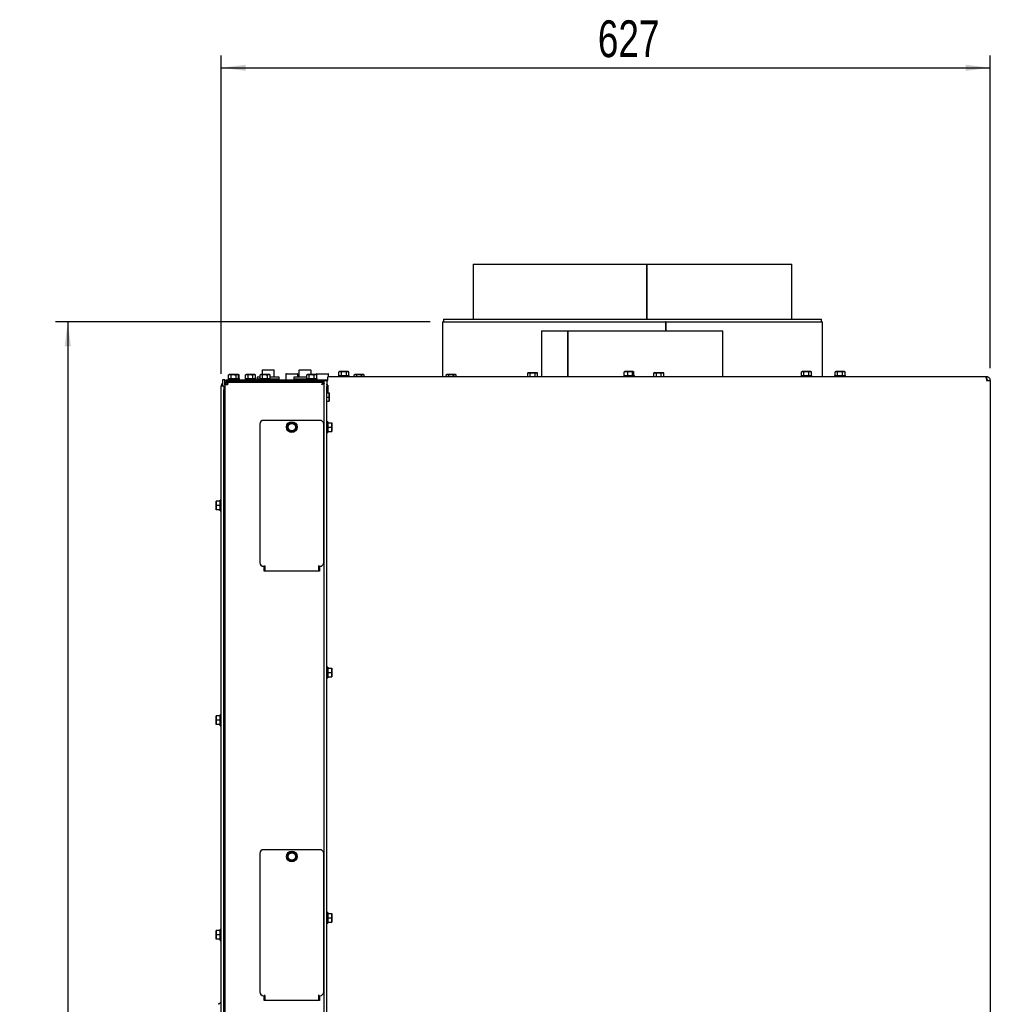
# Paper-space layout 'zijaanzicht' of a CAD drawing. Header units: millimetres. Extents: x 8 to 204, y 7 to 289.
# Tile 7 of 8: x 8 to 87, y 169 to 249. Entities that reach past the tile are written whole.
import ezdxf

# ---------------------------------------------------------------- set-up
doc = ezdxf.new("R2010")
doc.units = ezdxf.units.MM
doc.layers.add('MATEN', color=7, linetype='Continuous')
doc.styles.add('SLDTEXTSTYLE4', font='TXT', dxfattribs={"width": 0.75})
doc.dimstyles.new('SLDDIMSTYLE2', dxfattribs={"dimtxt": 3, "dimasz": 2, "dimexe": 0, "dimexo": 0.0625, "dimgap": 0.75, "dimtad": 1, "dimdec": 0, "dimlfac": 10, "dimrnd": 1e-09, "dimzin": 12, "dimdsep": 46, "dimtxsty": 'SLDTEXTSTYLE4', "dimsah": 1, "dimcen": 0.09, "dimadec": 0, "dimazin": 3, "dimtfac": 1, "dimtofl": 0, "dimtmove": 0, "dimatfit": 3, "dimfxl": 0, "dimfrac": 2, "dimtolj": 1, "dimtzin": 12, "dimarcsym": 0})

# ---------------------------------------------------------------- blocks, each defined once
blk = doc.blocks.new('_D_35')
at = {"layer": 'MATEN'}
for p, q in [((24.067, 220.325), (24.067, 246.265)), ((86.767, 220.775), (86.767, 246.265)), ((24.067, 245.265), (86.767, 245.265))]:
    blk.add_line(p, q, dxfattribs=at)
for points in [[(24.067, 245.265), (26.067, 245.015), (26.067, 245.515)], [(86.767, 245.265), (84.767, 245.515), (84.767, 245.015)]]:
    blk.add_solid(points, dxfattribs=at)
at = {"layer": 'MATEN', "insert": (54.772, 249.132), "char_height": 3, "attachment_point": 1, "style": 'SLDTEXTSTYLE4'}
blk.add_mtext('627', dxfattribs=at)
blk = doc.blocks.new('_D_36')
at = {"layer": 'MATEN'}
for p, q in [((41.092, 224.565), (10.553, 224.565)), ((11.553, 224.565), (11.553, 63.015)), ((24.524, 63.015), (10.553, 63.015))]:
    blk.add_line(p, q, dxfattribs=at)
for points in [[(11.553, 224.565), (11.303, 222.565), (11.803, 222.565)], [(11.553, 63.015), (11.803, 65.015), (11.303, 65.015)]]:
    blk.add_solid(points, dxfattribs=at)
at = {"layer": 'MATEN', "char_height": 3, "attachment_point": 1, "rotation": 90, "style": 'SLDTEXTSTYLE4'}
for s, insert in [('- 1666', (7.686, 143.627)), ('1616', (7.686, 133.731))]:
    blk.add_mtext(s, dxfattribs=dict(at, insert=insert))

psp = doc.layouts.new('zijaanzicht')

# ---------------------------------------------------------------- linework, layer by layer
at = {"color": 7, "linetype": 'Continuous', "lineweight": 25}
for p, q in [((44.592, 229.265), (44.592, 224.765)), ((44.592, 229.265), (58.742, 229.265)), ((58.742, 229.265), (58.742, 224.765)), ((58.752, 229.265), (58.752, 224.765)), ((58.752, 229.265), (70.592, 229.265)), ((70.592, 224.765), (70.592, 229.265)), ((42.192, 224.765), (42.192, 224.565)), ((42.192, 224.765), (42.252, 224.765)), ((42.252, 224.765), (72.992, 224.765)), ((72.992, 224.565), (72.992, 224.765)), ((42.092, 224.565), (42.092, 220.075)), ((42.092, 224.565), (60.298, 224.565)), ((60.298, 224.565), (60.298, 223.825)), ((60.308, 224.565), (60.298, 224.565)), ((60.308, 224.565), (60.308, 223.825)), ((60.308, 224.565), (73.092, 224.565)), ((73.092, 220.075), (73.092, 224.565)), ((50.167, 223.825), (50.167, 220.075)), ((50.167, 223.825), (52.31, 223.825)), ((52.31, 223.825), (52.31, 220.075)), ((52.31, 223.825), (52.334, 223.825)), ((52.334, 220.075), (52.334, 223.825)), ((52.334, 223.825), (64.967, 223.825)), ((64.967, 220.075), (64.967, 223.825)), ((24.627, 219.925), (24.627, 219.825)), ((24.627, 219.925), (25.507, 219.925)), ((24.717, 220.25), (24.663, 220.235)), ((24.663, 220.235), (24.764, 220.25)), ((24.663, 219.925), (24.663, 220.235)), ((24.764, 220.25), (24.717, 220.25)), ((24.764, 220.25), (24.865, 220.235)), ((25.067, 220.25), (24.764, 220.25)), ((24.865, 220.235), (25.067, 220.25)), ((24.865, 219.925), (24.865, 220.235)), ((25.37, 220.25), (25.067, 220.25)), ((25.269, 220.235), (25.37, 220.25)), ((25.269, 219.925), (25.269, 220.235)), ((25.37, 220.25), (25.471, 220.235)), ((25.417, 220.25), (25.37, 220.25)), ((25.471, 220.235), (25.417, 220.25)), ((25.521, 220.235), (25.467, 220.25)), ((25.471, 219.925), (25.471, 220.235)), ((25.483, 220.241), (25.521, 220.235)), ((25.507, 219.825), (25.507, 219.925)), ((25.507, 219.925), (25.557, 219.925)), ((25.521, 219.925), (25.521, 220.235)), ((25.557, 219.825), (25.557, 219.925)), ((26.009, 219.925), (26.009, 219.825)), ((26.009, 219.925), (26.889, 219.925)), ((26.099, 220.25), (26.044, 220.235)), ((26.044, 220.235), (26.145, 220.25)), ((26.044, 219.925), (26.044, 220.235)), ((26.145, 220.25), (26.099, 220.25)), ((26.145, 220.25), (26.247, 220.235)), ((26.449, 220.25), (26.145, 220.25)), ((26.247, 220.235), (26.449, 220.25)), ((26.247, 219.925), (26.247, 220.235)), ((26.752, 220.25), (26.449, 220.25)), ((26.651, 220.235), (26.752, 220.25)), ((26.651, 219.925), (26.651, 220.235)), ((26.752, 220.25), (26.853, 220.235)), ((26.799, 220.25), (26.752, 220.25)), ((26.853, 220.235), (26.799, 220.25)), ((26.853, 219.925), (26.853, 220.235)), ((26.889, 219.825), (26.889, 219.925)), ((26.992, 220.037), (26.992, 219.877)), ((27.238, 220.037), (26.992, 220.037)), ((27.202, 219.925), (27.202, 219.825)), ((27.202, 219.925), (28.082, 219.925)), ((27.292, 220.25), (27.238, 220.235)), ((27.238, 220.235), (27.339, 220.25)), ((27.238, 219.925), (27.238, 220.235)), ((27.339, 220.25), (27.292, 220.25)), ((27.339, 220.25), (27.44, 220.235)), ((27.642, 220.25), (27.339, 220.25)), ((27.392, 220.587), (27.392, 220.25)), ((27.44, 220.235), (27.642, 220.25)), ((27.44, 219.925), (27.44, 220.235)), ((27.442, 220.637), (28.342, 220.637)), ((27.945, 220.25), (27.642, 220.25)), ((27.844, 220.235), (27.945, 220.25)), ((27.844, 219.925), (27.844, 220.235)), ((27.945, 220.25), (28.046, 220.235)), ((27.992, 220.25), (27.945, 220.25)), ((28.046, 220.235), (27.992, 220.25)), ((28.046, 219.925), (28.046, 220.235)), ((28.792, 220.037), (28.046, 220.037)), ((28.082, 219.825), (28.082, 219.925)), ((28.392, 220.037), (28.392, 220.587)), ((28.792, 219.877), (28.792, 220.037)), ((29.322, 220.275), (29.322, 219.825)), ((29.372, 220.325), (30.272, 220.325)), ((29.992, 220.037), (29.992, 219.877)), ((30, 220.037), (29.992, 220.037)), ((31.044, 220.037), (30, 220.037)), ((30.322, 220.037), (30.322, 220.275)), ((30.392, 220.587), (30.392, 220.037)), ((30.442, 220.637), (31.342, 220.637)), ((31.009, 219.925), (31.009, 219.825)), ((31.009, 219.925), (31.889, 219.925)), ((31.099, 220.25), (31.044, 220.235)), ((31.044, 220.235), (31.145, 220.25)), ((31.044, 219.925), (31.044, 220.235)), ((31.145, 220.25), (31.099, 220.25)), ((31.449, 220.25), (31.145, 220.25)), ((31.145, 220.25), (31.247, 220.235)), ((31.247, 220.235), (31.449, 220.25)), ((31.247, 219.925), (31.247, 220.235)), ((31.392, 220.25), (31.392, 220.587)), ((31.752, 220.25), (31.449, 220.25)), ((31.651, 220.235), (31.752, 220.25)), ((31.651, 219.925), (31.651, 220.235)), ((31.752, 220.25), (31.853, 220.235)), ((31.799, 220.25), (31.752, 220.25)), ((31.853, 220.235), (31.799, 220.25)), ((31.822, 220.275), (31.822, 220.243)), ((31.853, 219.925), (31.853, 220.235)), ((31.872, 220.325), (32.772, 220.325)), ((31.889, 219.825), (31.889, 219.925)), ((32.767, 219.775), (32.767, 220.075)), ((86.396, 220.075), (32.767, 220.075)), ((32.822, 220.075), (32.822, 220.275)), ((33.627, 220.175), (33.627, 220.075)), ((33.627, 220.175), (34.507, 220.175)), ((33.717, 220.5), (33.663, 220.485)), ((33.663, 220.485), (33.764, 220.5)), ((33.663, 220.175), (33.663, 220.485)), ((33.764, 220.5), (33.717, 220.5)), ((34.067, 220.5), (33.764, 220.5)), ((33.764, 220.5), (33.865, 220.485)), ((33.865, 220.485), (34.067, 220.5)), ((33.865, 220.175), (33.865, 220.485)), ((34.37, 220.5), (34.067, 220.5)), ((34.269, 220.485), (34.37, 220.5)), ((34.269, 220.175), (34.269, 220.485)), ((34.37, 220.5), (34.471, 220.485)), ((34.417, 220.5), (34.37, 220.5)), ((34.471, 220.485), (34.417, 220.5)), ((34.471, 220.175), (34.471, 220.485)), ((34.507, 220.075), (34.507, 220.175)), ((34.967, 220.25), (34.913, 220.235)), ((34.913, 220.235), (35.014, 220.25)), ((34.913, 220.075), (34.913, 220.235)), ((35.014, 220.25), (34.967, 220.25)), ((35.014, 220.25), (35.115, 220.235)), ((35.317, 220.25), (35.014, 220.25)), ((35.115, 220.235), (35.317, 220.25)), ((35.115, 220.075), (35.115, 220.235)), ((35.62, 220.25), (35.317, 220.25)), ((35.519, 220.235), (35.62, 220.25)), ((35.519, 220.075), (35.519, 220.235)), ((35.62, 220.25), (35.721, 220.235)), ((35.667, 220.25), (35.62, 220.25)), ((35.721, 220.235), (35.667, 220.25)), ((35.721, 220.075), (35.721, 220.235)), ((42.467, 220.25), (42.413, 220.235)), ((42.413, 220.235), (42.514, 220.25)), ((42.413, 220.075), (42.413, 220.235)), ((42.514, 220.25), (42.467, 220.25)), ((42.817, 220.25), (42.514, 220.25)), ((42.514, 220.25), (42.615, 220.235)), ((42.615, 220.235), (42.817, 220.25)), ((42.615, 220.075), (42.615, 220.235)), ((43.12, 220.25), (42.817, 220.25)), ((43.019, 220.235), (43.12, 220.25)), ((43.019, 220.075), (43.019, 220.235)), ((43.12, 220.25), (43.221, 220.235)), ((43.167, 220.25), (43.12, 220.25)), ((43.221, 220.235), (43.167, 220.25)), ((43.221, 220.075), (43.221, 220.235)), ((49.103, 220.4), (49.049, 220.385)), ((49.049, 220.385), (49.15, 220.4)), ((49.049, 220.075), (49.049, 220.385)), ((49.15, 220.4), (49.103, 220.4)), ((49.15, 220.4), (49.251, 220.385)), ((49.453, 220.4), (49.15, 220.4)), ((49.251, 220.385), (49.453, 220.4)), ((49.251, 220.075), (49.251, 220.385)), ((49.756, 220.4), (49.453, 220.4)), ((49.655, 220.385), (49.756, 220.4)), ((49.655, 220.075), (49.655, 220.385)), ((49.756, 220.4), (49.857, 220.385)), ((49.803, 220.4), (49.756, 220.4)), ((49.857, 220.385), (49.803, 220.4)), ((49.857, 220.075), (49.857, 220.385)), ((56.877, 220.175), (56.877, 220.075)), ((56.877, 220.175), (57.757, 220.175)), ((56.928, 220.485), (57.073, 220.5)), ((56.977, 220.5), (56.928, 220.485)), ((56.928, 220.175), (56.928, 220.485)), ((57.073, 220.5), (56.967, 220.5)), ((57.412, 220.5), (57.073, 220.5)), ((57.218, 220.485), (57.412, 220.5)), ((57.218, 220.175), (57.218, 220.485)), ((57.412, 220.5), (57.607, 220.485)), ((57.656, 220.5), (57.412, 220.5)), ((57.607, 220.485), (57.656, 220.5)), ((57.607, 220.175), (57.607, 220.485)), ((57.656, 220.5), (57.706, 220.485)), ((57.706, 220.175), (57.706, 220.485)), ((57.757, 220.075), (57.757, 220.175)), ((59.391, 220.4), (59.337, 220.385)), ((59.337, 220.385), (59.438, 220.4)), ((59.337, 220.075), (59.337, 220.385)), ((59.438, 220.4), (59.391, 220.4)), ((59.438, 220.4), (59.539, 220.385)), ((59.741, 220.4), (59.438, 220.4)), ((59.539, 220.385), (59.741, 220.4)), ((59.539, 220.075), (59.539, 220.385)), ((60.044, 220.4), (59.741, 220.4)), ((59.943, 220.385), (60.044, 220.4)), ((59.943, 220.075), (59.943, 220.385)), ((60.044, 220.4), (60.145, 220.385)), ((60.091, 220.4), (60.044, 220.4)), ((60.145, 220.385), (60.091, 220.4)), ((60.145, 220.075), (60.145, 220.385)), ((71.335, 220.175), (71.335, 220.075)), ((71.335, 220.175), (72.215, 220.175)), ((71.425, 220.5), (71.371, 220.485)), ((71.371, 220.485), (71.472, 220.5)), ((71.371, 220.175), (71.371, 220.485)), ((71.472, 220.5), (71.425, 220.5)), ((71.472, 220.5), (71.573, 220.485)), ((71.775, 220.5), (71.472, 220.5)), ((71.573, 220.485), (71.775, 220.5)), ((71.573, 220.175), (71.573, 220.485)), ((72.079, 220.5), (71.775, 220.5)), ((71.978, 220.485), (72.079, 220.5)), ((71.978, 220.175), (71.978, 220.485)), ((72.079, 220.5), (72.18, 220.485)), ((72.125, 220.5), (72.079, 220.5)), ((72.18, 220.485), (72.125, 220.5)), ((72.18, 220.175), (72.18, 220.485)), ((72.215, 220.075), (72.215, 220.175)), ((74.077, 220.175), (74.077, 220.075)), ((74.077, 220.175), (74.957, 220.175)), ((74.167, 220.5), (74.113, 220.485)), ((74.113, 220.485), (74.214, 220.5)), ((74.113, 220.175), (74.113, 220.485)), ((74.214, 220.5), (74.167, 220.5)), ((74.214, 220.5), (74.315, 220.485)), ((74.517, 220.5), (74.214, 220.5)), ((74.315, 220.485), (74.517, 220.5)), ((74.315, 220.175), (74.315, 220.485)), ((74.82, 220.5), (74.517, 220.5)), ((74.719, 220.485), (74.82, 220.5)), ((74.719, 220.175), (74.719, 220.485)), ((74.82, 220.5), (74.921, 220.485)), ((74.867, 220.5), (74.82, 220.5)), ((74.921, 220.485), (74.867, 220.5)), ((74.921, 220.175), (74.921, 220.485)), ((74.957, 220.075), (74.957, 220.175)), ((86.467, 220.075), (86.396, 220.075)), ((86.467, 220.075), (86.467, 219.875)), ((24.067, 219.325), (24.267, 219.325)), ((24.067, 219.025), (24.067, 219.325)), ((24.167, 219.825), (24.167, 219.325)), ((24.324, 219.825), (24.167, 219.825)), ((24.267, 219.325), (24.267, 219.025)), ((24.367, 219.825), (24.324, 219.825)), ((24.367, 219.425), (24.367, 219.825)), ((24.367, 219.625), (24.567, 219.625)), ((24.367, 219.425), (24.367, 94.725)), ((24.567, 219.425), (24.367, 219.425)), ((24.467, 219.725), (24.467, 219.825)), ((24.467, 219.825), (24.967, 219.825)), ((24.967, 219.725), (24.467, 219.725)), ((24.567, 219.625), (24.567, 219.525)), ((24.567, 219.625), (24.637, 219.625)), ((24.567, 219.525), (24.591, 219.525)), ((24.637, 219.625), (32.36, 219.625)), ((24.857, 219.725), (24.857, 219.625)), ((24.967, 219.825), (31.867, 219.825)), ((24.967, 219.725), (31.867, 219.725)), ((25.277, 219.625), (25.277, 219.725)), ((25.327, 219.625), (25.327, 219.725)), ((26.239, 219.725), (26.239, 219.625)), ((26.659, 219.625), (26.659, 219.725)), ((26.659, 219.719), (26.742, 219.725)), ((27.202, 219.877), (26.992, 219.877)), ((28.792, 219.877), (28.082, 219.877)), ((28.192, 219.825), (28.192, 219.877)), ((30, 219.877), (29.992, 219.877)), ((31.009, 219.877), (30, 219.877)), ((30.322, 219.825), (30.322, 219.877)), ((30.592, 219.877), (30.592, 219.825)), ((31.239, 219.725), (31.239, 219.625)), ((31.659, 219.625), (31.659, 219.725)), ((31.867, 219.825), (32.367, 219.825)), ((32.367, 219.725), (31.867, 219.725)), ((32.36, 219.625), (32.36, 219.525)), ((32.367, 219.825), (32.367, 219.725)), ((32.367, 219.825), (32.767, 219.825)), ((32.367, 219.725), (32.467, 219.725)), ((32.467, 219.518), (32.367, 219.518)), ((32.467, 219.775), (32.667, 219.775)), ((32.467, 219.275), (32.467, 219.775)), ((32.467, 154.725), (32.467, 219.275)), ((32.667, 219.775), (32.667, 219.275)), ((32.667, 219.775), (32.767, 219.775)), ((32.667, 154.725), (32.667, 219.275)), ((32.767, 219.389), (32.767, 218.775)), ((86.467, 219.775), (86.767, 219.775)), ((86.767, 219.775), (86.767, 153.725)), ((24.067, 139.225), (24.067, 219.025)), ((24.267, 139.225), (24.267, 219.025)), ((32.667, 218.775), (32.852, 218.775)), ((32.667, 218.425), (32.852, 218.425)), ((32.852, 218.775), (32.867, 218.6)), ((32.867, 218.6), (32.852, 218.425)), ((32.852, 218.425), (32.867, 218.25)), ((32.867, 218.6), (32.867, 218.775)), ((32.867, 218.25), (32.867, 218.6)), ((32.667, 218.075), (32.852, 218.075)), ((32.867, 218.25), (32.852, 218.075)), ((32.867, 218.075), (32.867, 218.25)), ((27.217, 216.225), (27.217, 204.925)), ((32.117, 216.525), (27.517, 216.525)), ((29.416, 215.922), (29.539, 215.761)), ((29.57, 216.295), (29.493, 216.108)), ((29.771, 216.322), (29.57, 216.295)), ((29.971, 216.348), (29.771, 216.322)), ((30.094, 216.188), (29.971, 216.348)), ((30.217, 216.028), (30.094, 216.188)), ((30.14, 215.841), (30.217, 216.028)), ((32.417, 204.925), (32.417, 216.225)), ((32.767, 216.415), (32.667, 216.415)), ((32.767, 216.415), (32.767, 215.975)), ((32.767, 216.325), (33.077, 216.325)), ((32.767, 215.975), (32.767, 215.535)), ((32.767, 215.975), (33.077, 215.975)), ((33.077, 216.325), (33.092, 216.15)), ((33.092, 216.15), (33.077, 215.975)), ((33.077, 215.975), (33.092, 215.8)), ((33.092, 216.15), (33.092, 216.325)), ((33.092, 215.8), (33.092, 216.15)), ((29.539, 215.761), (29.662, 215.601)), ((29.662, 215.601), (29.863, 215.628)), ((29.863, 215.628), (30.063, 215.654)), ((32.667, 215.535), (32.767, 215.535)), ((32.767, 215.625), (33.077, 215.625)), ((33.092, 215.8), (33.077, 215.625)), ((33.092, 215.625), (33.092, 215.8)), ((23.642, 209.75), (23.656, 209.925)), ((23.642, 209.925), (23.642, 209.75)), ((23.656, 209.575), (23.642, 209.75)), ((23.642, 209.75), (23.642, 209.4)), ((23.642, 209.4), (23.656, 209.575)), ((23.967, 209.925), (23.656, 209.925)), ((23.967, 209.575), (23.656, 209.575)), ((24.067, 210.015), (23.967, 210.015)), ((23.967, 209.135), (23.967, 210.015)), ((23.656, 209.225), (23.642, 209.4)), ((23.642, 209.4), (23.642, 209.225)), ((23.967, 209.225), (23.656, 209.225)), ((23.967, 209.135), (24.067, 209.135)), ((27.617, 204.625), (27.617, 204.705)), ((32.017, 204.625), (32.017, 204.705)), ((27.517, 204.625), (27.617, 204.625)), ((27.567, 204.225), (27.567, 204.625)), ((32.067, 204.225), (27.567, 204.225)), ((27.617, 204.625), (27.617, 204.505)), ((27.617, 204.505), (27.617, 204.321)), ((27.617, 204.225), (27.617, 204.321)), ((32.017, 204.625), (32.117, 204.625)), ((32.017, 204.505), (32.017, 204.625)), ((32.017, 204.321), (32.017, 204.505)), ((32.017, 204.321), (32.017, 204.225)), ((32.067, 204.625), (32.067, 204.225)), ((32.767, 196.415), (32.667, 196.415)), ((32.767, 196.415), (32.767, 195.975)), ((32.767, 196.325), (33.077, 196.325)), ((32.767, 195.975), (32.767, 195.535)), ((32.767, 195.975), (33.077, 195.975)), ((33.077, 196.325), (33.092, 196.15)), ((33.092, 196.15), (33.077, 195.975)), ((33.077, 195.975), (33.092, 195.8)), ((33.092, 196.15), (33.092, 196.325)), ((33.092, 195.8), (33.092, 196.15)), ((32.667, 195.535), (32.767, 195.535)), ((32.767, 195.625), (33.077, 195.625)), ((33.092, 195.8), (33.077, 195.625)), ((33.092, 195.625), (33.092, 195.8)), ((23.642, 192.25), (23.656, 192.425)), ((23.642, 192.425), (23.642, 192.25)), ((23.656, 192.075), (23.642, 192.25)), ((23.642, 192.25), (23.642, 191.9)), ((23.642, 191.9), (23.656, 192.075)), ((23.656, 191.725), (23.642, 191.9)), ((23.642, 191.9), (23.642, 191.725)), ((23.967, 192.425), (23.656, 192.425)), ((23.967, 192.075), (23.656, 192.075)), ((24.067, 192.515), (23.967, 192.515)), ((23.967, 191.635), (23.967, 192.515)), ((24.367, 192.285), (24.267, 192.285)), ((24.267, 191.865), (24.367, 191.865)), ((23.967, 191.725), (23.656, 191.725)), ((23.967, 191.635), (24.067, 191.635)), ((32.117, 181.525), (27.517, 181.525)), ((27.217, 181.225), (27.217, 169.925)), ((29.416, 180.922), (29.539, 180.761)), ((29.57, 181.295), (29.493, 181.108)), ((29.539, 180.761), (29.662, 180.601)), ((29.771, 181.322), (29.57, 181.295)), ((29.662, 180.601), (29.863, 180.628)), ((29.971, 181.348), (29.771, 181.322)), ((29.863, 180.628), (30.063, 180.654)), ((30.094, 181.188), (29.971, 181.348)), ((30.217, 181.028), (30.094, 181.188)), ((30.14, 180.841), (30.217, 181.028)), ((32.417, 169.925), (32.417, 181.225)), ((32.767, 176.415), (32.667, 176.415)), ((32.767, 176.415), (32.767, 175.975)), ((32.767, 176.325), (33.077, 176.325)), ((32.767, 175.975), (32.767, 175.535)), ((32.767, 175.975), (33.077, 175.975)), ((33.077, 176.325), (33.092, 176.15)), ((33.092, 176.15), (33.077, 175.975)), ((33.077, 175.975), (33.092, 175.8)), ((33.092, 175.8), (33.077, 175.625)), ((33.092, 176.15), (33.092, 176.325)), ((33.092, 175.8), (33.092, 176.15)), ((33.092, 175.625), (33.092, 175.8)), ((24.067, 175.015), (23.967, 175.015)), ((23.967, 174.135), (23.967, 175.015)), ((32.667, 175.535), (32.767, 175.535)), ((32.767, 175.625), (33.077, 175.625)), ((23.642, 174.75), (23.656, 174.925)), ((23.642, 174.925), (23.642, 174.75)), ((23.642, 174.75), (23.642, 174.4)), ((23.656, 174.575), (23.642, 174.75)), ((23.642, 174.4), (23.656, 174.575)), ((23.656, 174.225), (23.642, 174.4)), ((23.642, 174.4), (23.642, 174.225)), ((23.967, 174.925), (23.656, 174.925)), ((23.967, 174.575), (23.656, 174.575)), ((23.967, 174.225), (23.656, 174.225)), ((24.367, 174.785), (24.267, 174.785)), ((24.267, 174.365), (24.367, 174.365)), ((23.967, 174.135), (24.067, 174.135)), ((27.517, 169.625), (27.617, 169.625)), ((27.567, 169.225), (27.567, 169.625)), ((27.617, 169.625), (27.617, 169.705)), ((27.617, 169.625), (27.617, 169.505)), ((27.617, 169.505), (27.617, 169.321)), ((32.017, 169.625), (32.017, 169.705)), ((32.017, 169.625), (32.117, 169.625)), ((32.017, 169.505), (32.017, 169.625)), ((32.017, 169.321), (32.017, 169.505)), ((32.067, 169.625), (32.067, 169.225)), ((23.855, 168.921), (24.037, 169.104)), ((32.067, 169.225), (27.567, 169.225)), ((27.617, 169.225), (27.617, 169.321)), ((32.017, 169.321), (32.017, 169.225))]:
    psp.add_line(p, q, dxfattribs=at)
at = {"color": 7, "linetype": 'Continuous', "lineweight": 25, "flags": 128}
psp.add_lwpolyline([(31.659, 219.701), (31.721, 219.679), (31.823, 219.625)], dxfattribs=at)
at = {"color": 7, "linetype": 'Continuous', "lineweight": 25}
for centre, radius in [((29.817, 215.975), 0.44), ((29.817, 215.975), 0.3), ((29.817, 180.975), 0.44), ((29.817, 180.975), 0.3)]:
    psp.add_circle(centre, radius, dxfattribs=at)
for centre, radius, start, end in [((27.442, 220.587), 0.05, 90, 180), ((28.342, 220.587), 0.05, 0, 90), ((29.372, 220.275), 0.05, 90, 180), ((30.272, 220.275), 0.05, 0, 90), ((30.442, 220.587), 0.05, 90, 180), ((31.342, 220.587), 0.05, 0, 90), ((31.872, 220.275), 0.05, 90, 180), ((32.772, 220.275), 0.05, 0, 90), ((24.367, 219.325), 0.3, 131.81031, 180), ((27.517, 216.225), 0.3, 90, 180), ((29.817, 215.975), 0.35, 157.55172, 217.55172), ((29.817, 215.975), 0.35, 97.55172, 157.55172), ((29.817, 215.975), 0.35, 37.55172, 97.55172), ((29.817, 215.975), 0.35, 337.55172, 37.55172), ((32.117, 216.225), 0.3, 360, 90), ((29.817, 215.975), 0.35, 217.55172, 277.55172), ((29.817, 215.975), 0.35, 277.55172, 337.55172), ((27.517, 204.925), 0.3, 180, 270), ((32.117, 204.925), 0.3, 270, 360), ((27.517, 181.225), 0.3, 90, 180), ((32.117, 181.225), 0.3, 360, 90), ((29.817, 180.975), 0.35, 157.55172, 217.55172), ((29.817, 180.975), 0.35, 97.55172, 157.55172), ((29.817, 180.975), 0.35, 217.55172, 277.55172), ((29.817, 180.975), 0.35, 37.55172, 97.55172), ((29.817, 180.975), 0.35, 277.55172, 337.55172), ((29.817, 180.975), 0.35, 337.55172, 37.55172), ((27.517, 169.925), 0.3, 180, 270), ((32.117, 169.925), 0.3, 270, 0), ((23.967, 169.175), 0.1, 315, 0)]:
    psp.add_arc(centre, radius, start, end, dxfattribs=at)
for points, knots in [([(25.067, 220.25), (25.118, 220.248), (25.185, 220.246), (25.252, 220.237), (25.269, 220.235)], [0, 0, 0, 0, 0.750835, 1, 1, 1, 1]), ([(26.449, 220.25), (26.499, 220.248), (26.567, 220.246), (26.634, 220.237), (26.651, 220.235)], [0, 0, 0, 0, 0.750835, 1, 1, 1, 1]), ([(27.642, 220.25), (27.693, 220.248), (27.76, 220.246), (27.827, 220.237), (27.844, 220.235)], [0, 0, 0, 0, 0.750835, 1, 1, 1, 1]), ([(31.449, 220.25), (31.499, 220.248), (31.567, 220.246), (31.634, 220.237), (31.651, 220.235)], [0, 0, 0, 0, 0.750835, 1, 1, 1, 1]), ([(34.067, 220.5), (34.118, 220.498), (34.185, 220.496), (34.252, 220.487), (34.269, 220.485)], [0, 0, 0, 0, 0.750835, 1, 1, 1, 1]), ([(35.317, 220.25), (35.368, 220.248), (35.435, 220.246), (35.502, 220.237), (35.519, 220.235)], [0, 0, 0, 0, 0.750835, 1, 1, 1, 1]), ([(42.817, 220.25), (42.868, 220.248), (42.935, 220.246), (43.002, 220.237), (43.019, 220.235)], [0, 0, 0, 0, 0.750835, 1, 1, 1, 1]), ([(49.453, 220.4), (49.504, 220.398), (49.571, 220.396), (49.638, 220.387), (49.655, 220.385)], [0, 0, 0, 0, 0.750835, 1, 1, 1, 1]), ([(57.073, 220.5), (57.109, 220.498), (57.158, 220.496), (57.206, 220.487), (57.218, 220.485)], [0, 0, 0, 0, 0.750835, 1, 1, 1, 1]), ([(59.741, 220.4), (59.792, 220.398), (59.859, 220.396), (59.926, 220.387), (59.943, 220.385)], [0, 0, 0, 0, 0.750835, 1, 1, 1, 1]), ([(71.775, 220.5), (71.826, 220.498), (71.894, 220.496), (71.961, 220.487), (71.978, 220.485)], [0, 0, 0, 0, 0.750835, 1, 1, 1, 1]), ([(74.517, 220.5), (74.568, 220.498), (74.635, 220.496), (74.702, 220.487), (74.719, 220.485)], [0, 0, 0, 0, 0.750835, 1, 1, 1, 1]), ([(24.367, 219.425), (24.369, 219.448), (24.374, 219.494), (24.41, 219.555), (24.463, 219.6), (24.519, 219.622), (24.554, 219.624), (24.567, 219.625)], [0, 0, 0, 0, 0.220078, 0.440174, 0.660271, 0.880367, 1, 1, 1, 1]), ([(24.467, 219.425), (24.468, 219.437), (24.471, 219.462), (24.491, 219.494), (24.521, 219.516), (24.549, 219.524), (24.564, 219.525), (24.567, 219.525)], [0, 0, 0, 0, 0.235723, 0.471445, 0.707073, 0.9427, 1, 1, 1, 1]), ([(32.267, 219.425), (32.279, 219.45), (32.304, 219.499), (32.334, 219.563), (32.352, 219.607), (32.358, 219.623), (32.359, 219.624), (32.36, 219.625)], [0, 0, 0, 0, 0.251908, 0.502511, 0.726189, 0.929006, 1, 1, 1, 1]), ([(32.267, 219.425), (32.282, 219.44), (32.306, 219.465), (32.335, 219.495), (32.351, 219.515), (32.358, 219.524), (32.359, 219.524), (32.36, 219.525)], [0, 0, 0, 0, 0.342437, 0.557098, 0.737552, 0.918896, 1, 1, 1, 1]), ([(32.467, 219.518), (32.466, 219.517), (32.464, 219.516), (32.449, 219.51), (32.427, 219.501), (32.392, 219.486), (32.339, 219.46), (32.292, 219.437), (32.267, 219.425)], [0, 0, 0, 0, 0.135532, 0.268697, 0.400241, 0.530939, 0.742671, 1, 1, 1, 1]), ([(32.367, 219.518), (32.366, 219.517), (32.365, 219.516), (32.358, 219.51), (32.346, 219.5), (32.329, 219.485), (32.302, 219.459), (32.279, 219.437), (32.267, 219.425)], [0, 0, 0, 0, 0.1202466, 0.2408507, 0.3642454, 0.4927049, 0.7157434, 1, 1, 1, 1]), ([(32.767, 219.389), (32.76, 219.39), (32.746, 219.391), (32.727, 219.397), (32.71, 219.404), (32.693, 219.416), (32.679, 219.431), (32.669, 219.448), (32.668, 219.459), (32.667, 219.466)], [0, 0, 0, 0, 0.114965, 0.231225, 0.350264, 0.473464, 0.66068, 0.804344, 1, 1, 1, 1]), ([(32.767, 219.389), (32.747, 219.39), (32.712, 219.391), (32.68, 219.394), (32.667, 219.396)], [0, 0, 0, 0, 0.589752, 1, 1, 1, 1]), ([(29.493, 216.108), (29.474, 216.061), (29.448, 215.999), (29.423, 215.937), (29.416, 215.922)], [0, 0, 0, 0, 0.750835, 1, 1, 1, 1]), ([(30.063, 215.654), (30.069, 215.67), (30.095, 215.732), (30.121, 215.794), (30.14, 215.841)], [0, 0, 0, 0, 0.249165, 1, 1, 1, 1]), ([(29.493, 181.108), (29.474, 181.061), (29.448, 180.999), (29.423, 180.937), (29.416, 180.922)], [0, 0, 0, 0, 0.750835, 1, 1, 1, 1]), ([(30.063, 180.654), (30.069, 180.67), (30.095, 180.732), (30.121, 180.794), (30.14, 180.841)], [0, 0, 0, 0, 0.249165, 1, 1, 1, 1])]:
    psp.add_open_spline(points, degree=3, knots=knots, dxfattribs=at)
for points in [[(86.396, 220.075), (86.402, 220.07), (86.414, 220.061), (86.431, 219.992), (86.449, 219.893), (86.461, 219.814), (86.467, 219.775)], [(86.767, 219.775), (86.762, 219.814), (86.753, 219.893), (86.684, 219.992), (86.585, 220.061), (86.506, 220.07), (86.467, 220.075)], [(24.637, 219.625), (24.632, 219.622), (24.62, 219.616), (24.602, 219.569), (24.584, 219.503), (24.573, 219.451), (24.567, 219.425)], [(86.567, 219.775), (86.565, 219.788), (86.562, 219.814), (86.539, 219.847), (86.506, 219.87), (86.48, 219.873), (86.467, 219.875)]]:
    psp.add_open_spline(points, degree=3, dxfattribs=at)

# ---------------------------------------------------------------- dimensions: what is measured, and where the dimension line sits
at = {"layer": 'MATEN'}
dim = psp.add_linear_dim(base=(86.767, 245.265), p1=(24.067, 219.325), p2=(86.767, 219.775), dimstyle='SLDDIMSTYLE2', dxfattribs=at)
dim.commit()
dim.dimension.update_dxf_attribs({"geometry": '_D_35', "text_midpoint": (58.026, 245.265), "dimtype": 160})
dim = psp.add_linear_dim(base=(11.55300277, 63.014710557), p1=(42.091771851, 224.564710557), p2=(25.523806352, 63.014710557), angle=90, text='<> - 1666', dimstyle='SLDDIMSTYLE2', dxfattribs=at)
dim.commit()
dim.dimension.update_dxf_attribs({"geometry": '_D_36', "text_midpoint": (11.55300277, 144.199436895), "dimtype": 160})

doc.saveas('drawing.dxf')
